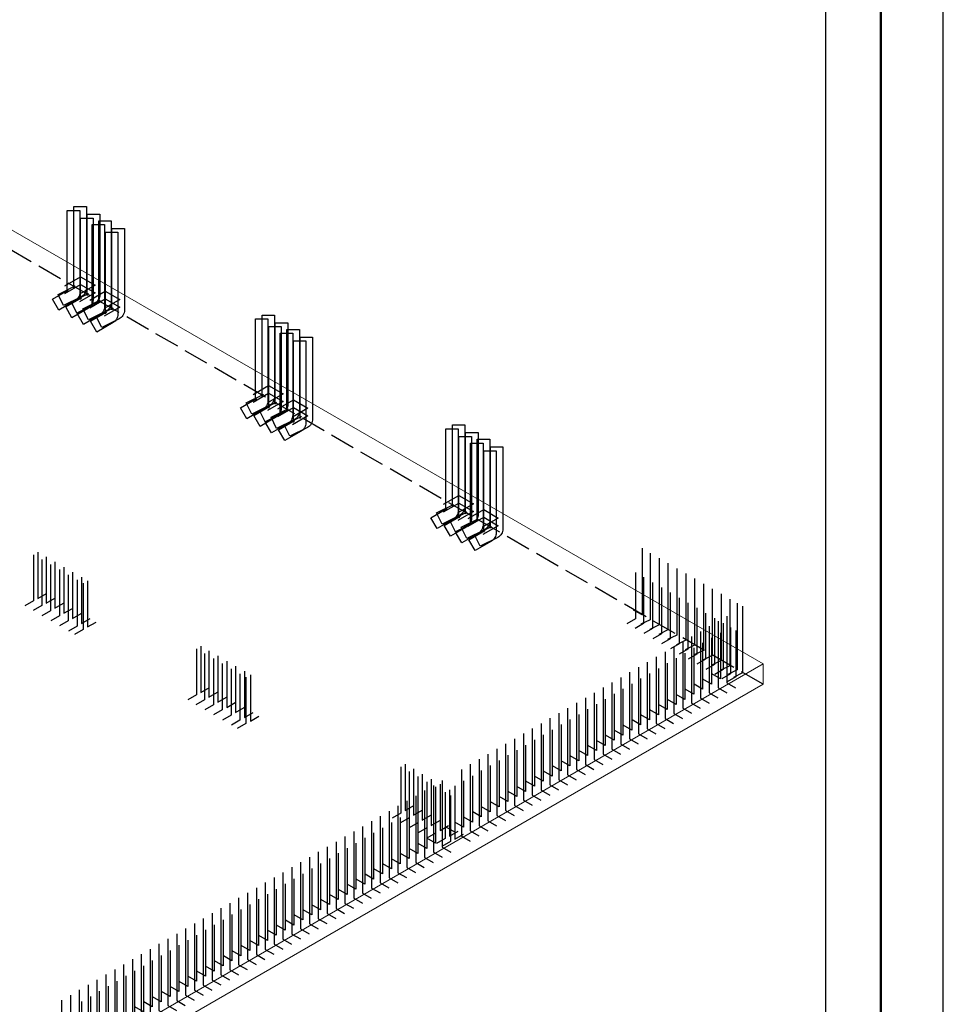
# Model space of a CAD drawing. Header units: millimetres. Extents: x 0 to 50400, y 0 to 35640.
# Tile 10 of 11: x 41547 to 50400, y 14190 to 23629. Entities that reach past the tile are written whole.
import ezdxf

# ---------------------------------------------------------------- set-up
doc = ezdxf.new("R2010")
doc.units = ezdxf.units.MM
doc.linetypes.add('______2', pattern=[324, 240, -84])
for name, color, linetype, lineweight in [('Standard', 7, 'Continuous', 25), ('Выпуски арматуры Г-обр.', 52, 'Continuous', 25), ('Выпуски арматуры П-обр. равн.', 52, 'Continuous', 25), ('ЖБ Плита Фундамента верхний уровень', 7, 'Continuous', 35)]:
    doc.layers.add(name, color=color, linetype=linetype, lineweight=lineweight)

msp = doc.modelspace()

# ---------------------------------------------------------------- linework, layer by layer
at = {"layer": 'Standard', "color": 7, "linetype": 'Continuous', "lineweight": 25, "transparency": 33554687}
msp.add_lwpolyline([(0, 0), (50400, 0), (50400, 35640), (0, 35640), (0, 0)], close=True, dxfattribs=at)
at = {"layer": 'Standard', "color": 7, "linetype": 'Continuous', "lineweight": 50, "transparency": 33554687}
msp.add_lwpolyline([(2400, 35040), (49800, 35040), (49800, 600), (2400, 600), (2400, 35040)], close=True, dxfattribs=at)
at = {"layer": 'Standard', "color": 254, "linetype": 'Continuous', "lineweight": 25, "true_color": 0xc4c4ff, "transparency": 33554687}
msp.add_lwpolyline([(24993.1, 8941.8), (49273.1, 8941.8), (49273.1, 24195.5), (24993.1, 24195.5), (24993.1, 8941.8)], dxfattribs=at)
at = {"layer": 'Выпуски арматуры Г-обр.', "color": 7, "linetype": 'Continuous', "lineweight": 25, "transparency": 33554687}
for points in [[(42186.7, 21837.9), (42186.7, 21052.3), (42185.6, 21040.8), (42182.7, 21028.3), (42178.1, 21016.2), (42172.2, 21005.1), (42164.8, 20994.8), (42156, 20985.4), (42146.1, 20977.3), (42136.2, 20971.1), (41968.2, 20888.2), (41915.1, 20995.8), (42077.8, 21076.1), (42076.1, 21075), (42073.8, 21073.2), (42071.8, 21071), (42070, 21068.5), (42068.6, 21065.9), (42067.6, 21063.1), (42066.9, 21060.3), (42066.7, 21058.3), (42066.7, 21837.9), (42186.7, 21837.9)], [(42123.1, 21801.1), (42123.1, 21014.2), (42122, 21003.3), (42119.5, 20991.5), (42115.5, 20980), (42110.1, 20969.4), (42103.6, 20959.5), (42095.7, 20950.2), (42086.7, 20942.1), (42077.8, 20935.8), (41920.7, 20845.1), (41860.7, 20949), (42013, 21036.9), (42011.4, 21035.9), (42009.4, 21034), (42007.6, 21031.9), (42006, 21029.5), (42004.8, 21027), (42003.8, 21024.3), (42003.2, 21021.7), (42003.1, 21019.8), (42003.1, 21801.1), (42123.1, 21801.1)], [(42250.3, 21727.6), (42250.3, 20940.7), (42249.3, 20929.8), (42246.8, 20918), (42242.7, 20906.6), (42237.4, 20895.9), (42230.9, 20886), (42222.9, 20876.8), (42214, 20868.7), (42205.1, 20862.3), (42048, 20771.6), (41988, 20875.5), (42140.3, 20963.5), (42138.7, 20962.4), (42136.7, 20960.5), (42134.9, 20958.4), (42133.3, 20956), (42132, 20953.5), (42131.1, 20950.8), (42130.5, 20948.2), (42130.3, 20946.3), (42130.3, 21727.6), (42250.3, 21727.6)], [(42314, 21764.4), (42314, 20978.8), (42312.8, 20967.3), (42310, 20954.8), (42305.4, 20942.7), (42299.4, 20931.6), (42292.1, 20921.3), (42283.3, 20911.9), (42273.4, 20903.8), (42263.5, 20897.6), (42095.5, 20814.7), (42042.4, 20922.3), (42205.1, 21002.6), (42203.3, 21001.5), (42201.1, 20999.7), (42199.1, 20997.5), (42197.3, 20995.1), (42195.9, 20992.4), (42194.8, 20989.6), (42194.2, 20986.8), (42194, 20984.8), (42194, 21764.4), (42314, 21764.4)], [(42360.7, 21663.9), (42360.7, 20877), (42359.6, 20866.1), (42357.1, 20854.3), (42353, 20842.9), (42347.7, 20832.2), (42341.2, 20822.3), (42333.3, 20813.1), (42324.3, 20805), (42315.4, 20798.6), (42158.3, 20707.9), (42098.3, 20811.9), (42250.6, 20899.8), (42249, 20898.7), (42247, 20896.9), (42245.2, 20894.7), (42243.6, 20892.3), (42242.3, 20889.8), (42241.4, 20887.1), (42240.8, 20884.5), (42240.7, 20882.6), (42240.7, 21663.9), (42360.7, 21663.9)], [(42424.3, 21700.7), (42424.3, 20915.1), (42423.1, 20903.6), (42420.3, 20891.1), (42415.7, 20879), (42409.8, 20867.9), (42402.4, 20857.6), (42393.6, 20848.2), (42383.7, 20840.1), (42373.8, 20833.9), (42205.8, 20751), (42152.7, 20858.6), (42315.4, 20938.9), (42313.7, 20937.8), (42311.4, 20936), (42309.4, 20933.8), (42307.6, 20931.4), (42306.2, 20928.7), (42305.1, 20925.9), (42304.5, 20923.1), (42304.3, 20921.1), (42304.3, 21700.7), (42424.3, 21700.7)], [(42551.6, 21627.2), (42551.6, 20841.7), (42550.4, 20830.1), (42547.5, 20817.6), (42543, 20805.5), (42537, 20794.4), (42529.7, 20784.2), (42520.9, 20774.7), (42510.9, 20766.6), (42501.1, 20760.5), (42333.1, 20677.5), (42280, 20785.1), (42442.6, 20865.4), (42440.9, 20864.4), (42438.7, 20862.5), (42436.7, 20860.3), (42434.9, 20857.9), (42433.5, 20855.2), (42432.4, 20852.4), (42431.8, 20849.6), (42431.6, 20847.6), (42431.6, 21627.2), (42551.6, 21627.2)], [(42487.9, 21590.5), (42487.9, 20803.5), (42486.9, 20792.6), (42484.4, 20780.9), (42480.3, 20769.4), (42475, 20758.7), (42468.4, 20748.8), (42460.5, 20739.6), (42451.6, 20731.5), (42442.7, 20725.2), (42285.6, 20634.5), (42225.6, 20738.4), (42377.8, 20826.3), (42376.3, 20825.2), (42374.3, 20823.4), (42372.5, 20821.2), (42370.9, 20818.9), (42369.6, 20816.3), (42368.7, 20813.7), (42368.1, 20811), (42367.9, 20809.1), (42367.9, 21590.5), (42487.9, 21590.5)], [(43989.8, 20796.8), (43989.8, 20011.3), (43988.7, 19999.7), (43985.8, 19987.3), (43981.2, 19975.2), (43975.3, 19964), (43968, 19953.8), (43959.1, 19944.3), (43949.2, 19936.2), (43939.4, 19930.1), (43771.3, 19847.1), (43718.2, 19954.7), (43880.9, 20035), (43879.2, 20034), (43877, 20032.2), (43874.9, 20030), (43873.1, 20027.5), (43871.7, 20024.8), (43870.7, 20022), (43870, 20019.2), (43869.8, 20017.2), (43869.8, 20796.8), (43989.8, 20796.8)], [(43926.2, 20760.1), (43926.2, 19973.1), (43925.2, 19962.3), (43922.6, 19950.5), (43918.6, 19939), (43913.3, 19928.4), (43906.7, 19918.4), (43898.8, 19909.2), (43889.9, 19901.1), (43881, 19894.8), (43723.8, 19804.1), (43663.8, 19908), (43816.1, 19995.9), (43814.6, 19994.8), (43812.5, 19993), (43810.7, 19990.9), (43809.1, 19988.5), (43807.9, 19985.9), (43806.9, 19983.3), (43806.4, 19980.6), (43806.2, 19978.7), (43806.2, 20760.1), (43926.2, 20760.1)], [(44053.5, 20686.6), (44053.5, 19899.7), (44052.4, 19888.8), (44049.9, 19877), (44045.9, 19865.5), (44040.5, 19854.9), (44034, 19845), (44026.1, 19835.7), (44017.2, 19827.6), (44008.2, 19821.3), (43851.1, 19730.6), (43791.1, 19834.5), (43943.4, 19922.4), (43941.8, 19921.3), (43939.8, 19919.5), (43938, 19917.4), (43936.4, 19915), (43935.2, 19912.5), (43934.2, 19909.8), (43933.6, 19907.1), (43933.5, 19905.3), (43933.5, 20686.6), (44053.5, 20686.6)], [(44117.1, 20723.3), (44117.1, 19937.8), (44116, 19926.3), (44113.1, 19913.8), (44108.5, 19901.7), (44102.6, 19890.6), (44095.2, 19880.3), (44086.4, 19870.8), (44076.5, 19862.7), (44066.6, 19856.6), (43898.6, 19773.6), (43845.5, 19881.2), (44008.2, 19961.6), (44006.5, 19960.5), (44004.2, 19958.7), (44002.2, 19956.5), (44000.4, 19954), (43999, 19951.4), (43997.9, 19948.6), (43997.3, 19945.8), (43997.1, 19943.7), (43997.1, 20723.3), (44117.1, 20723.3)], [(44163.8, 20622.9), (44163.8, 19836), (44162.8, 19825.1), (44160.2, 19813.3), (44156.2, 19801.8), (44150.8, 19791.2), (44144.3, 19781.3), (44136.4, 19772), (44127.5, 19763.9), (44118.5, 19757.6), (43961.4, 19666.9), (43901.4, 19770.8), (44053.7, 19858.7), (44052.1, 19857.6), (44050.1, 19855.8), (44048.3, 19853.7), (44046.7, 19851.3), (44045.5, 19848.8), (44044.5, 19846.1), (44043.9, 19843.5), (44043.8, 19841.6), (44043.8, 20622.9), (44163.8, 20622.9)], [(44227.4, 20659.7), (44227.4, 19874.1), (44226.3, 19862.6), (44223.4, 19850.1), (44218.8, 19838), (44212.9, 19826.9), (44205.5, 19816.6), (44196.7, 19807.2), (44186.8, 19799.1), (44176.9, 19792.9), (44008.9, 19710), (43955.8, 19817.6), (44118.5, 19897.9), (44116.8, 19896.8), (44114.5, 19895), (44112.5, 19892.8), (44110.7, 19890.3), (44109.3, 19887.7), (44108.3, 19884.9), (44107.6, 19882.1), (44107.4, 19880.1), (44107.4, 20659.7), (44227.4, 20659.7)], [(44354.7, 20586.2), (44354.7, 19800.6), (44353.5, 19789.1), (44350.7, 19776.6), (44346.1, 19764.5), (44340.2, 19753.4), (44332.8, 19743.1), (44324, 19733.7), (44314.1, 19725.6), (44304.2, 19719.4), (44136.2, 19636.5), (44083.1, 19744.1), (44245.8, 19824.4), (44244.1, 19823.3), (44241.8, 19821.5), (44239.8, 19819.3), (44238, 19816.9), (44236.6, 19814.2), (44235.5, 19811.4), (44234.9, 19808.6), (44234.7, 19806.6), (44234.7, 20586.2), (44354.7, 20586.2)], [(44291.1, 20549.4), (44291.1, 19762.5), (44290, 19751.6), (44287.5, 19739.8), (44283.4, 19728.4), (44278.1, 19717.7), (44271.6, 19707.8), (44263.7, 19698.6), (44254.7, 19690.5), (44245.8, 19684.1), (44088.7, 19593.4), (44028.7, 19697.3), (44181, 19785.2), (44179.4, 19784.2), (44177.4, 19782.3), (44175.6, 19780.2), (44174, 19777.8), (44172.7, 19775.3), (44171.8, 19772.6), (44171.2, 19770), (44171.1, 19768.1), (44171.1, 20549.4), (44291.1, 20549.4)], [(45814.2, 19743.5), (45814.2, 18958), (45813, 18946.5), (45810.1, 18934), (45805.6, 18921.9), (45799.6, 18910.8), (45792.3, 18900.5), (45783.5, 18891.1), (45773.5, 18882.9), (45763.7, 18876.8), (45595.7, 18793.9), (45542.6, 18901.4), (45705.2, 18981.8), (45703.5, 18980.7), (45701.3, 18978.9), (45699.3, 18976.7), (45697.5, 18974.2), (45696.1, 18971.6), (45695, 18968.8), (45694.4, 18966), (45694.2, 18964), (45694.2, 19743.5), (45814.2, 19743.5)], [(45750.5, 19706.8), (45750.5, 18919.9), (45749.5, 18909), (45746.9, 18897.2), (45742.9, 18885.7), (45737.6, 18875.1), (45731, 18865.2), (45723.1, 18855.9), (45714.2, 18847.8), (45705.3, 18841.5), (45548.2, 18750.8), (45488.2, 18854.7), (45640.4, 18942.6), (45638.9, 18941.5), (45636.9, 18939.7), (45635, 18937.6), (45633.5, 18935.2), (45632.2, 18932.7), (45631.3, 18930), (45630.7, 18927.3), (45630.5, 18925.5), (45630.5, 19706.8), (45750.5, 19706.8)], [(45877.8, 19633.3), (45877.8, 18846.4), (45876.8, 18835.5), (45874.2, 18823.7), (45870.2, 18812.2), (45864.9, 18801.6), (45858.3, 18791.7), (45850.4, 18782.5), (45841.5, 18774.4), (45832.6, 18768), (45675.4, 18677.3), (45615.4, 18781.2), (45767.7, 18869.1), (45766.2, 18868.1), (45764.2, 18866.2), (45762.3, 18864.1), (45760.8, 18861.7), (45759.5, 18859.2), (45758.6, 18856.5), (45758, 18853.9), (45757.8, 18852), (45757.8, 19633.3), (45877.8, 19633.3)], [(45941.4, 19670.1), (45941.4, 18884.5), (45940.3, 18873), (45937.4, 18860.5), (45932.9, 18848.4), (45926.9, 18837.3), (45919.6, 18827), (45910.7, 18817.6), (45900.8, 18809.5), (45891, 18803.3), (45723, 18720.4), (45669.8, 18828), (45832.5, 18908.3), (45830.8, 18907.2), (45828.6, 18905.4), (45826.5, 18903.2), (45824.8, 18900.8), (45823.3, 18898.1), (45822.3, 18895.3), (45821.6, 18892.5), (45821.4, 18890.5), (45821.4, 19670.1), (45941.4, 19670.1)], [(45988.1, 19569.6), (45988.1, 18782.7), (45987.1, 18771.8), (45984.5, 18760), (45980.5, 18748.6), (45975.2, 18737.9), (45968.6, 18728), (45960.7, 18718.8), (45951.8, 18710.7), (45942.9, 18704.3), (45785.8, 18613.6), (45725.7, 18717.6), (45878, 18805.5), (45876.5, 18804.4), (45874.5, 18802.5), (45872.6, 18800.4), (45871.1, 18798), (45869.8, 18795.5), (45868.9, 18792.8), (45868.3, 18790.2), (45868.1, 18788.3), (45868.1, 19569.6), (45988.1, 19569.6)], [(46051.8, 19606.4), (46051.8, 18820.8), (46050.6, 18809.3), (46047.7, 18796.8), (46043.2, 18784.7), (46037.2, 18773.6), (46029.9, 18763.3), (46021, 18753.9), (46011.1, 18745.8), (46001.3, 18739.6), (45833.3, 18656.7), (45780.1, 18764.3), (45942.8, 18844.6), (45941.1, 18843.5), (45938.9, 18841.7), (45936.8, 18839.5), (45935.1, 18837.1), (45933.6, 18834.4), (45932.6, 18831.6), (45931.9, 18828.8), (45931.8, 18826.8), (45931.8, 19606.4), (46051.8, 19606.4)], [(46115.4, 19496.1), (46115.4, 18709.2), (46114.4, 18698.3), (46111.8, 18686.5), (46107.8, 18675.1), (46102.5, 18664.4), (46095.9, 18654.5), (46088, 18645.3), (46079.1, 18637.2), (46070.2, 18630.9), (45913, 18540.1), (45853, 18644.1), (46005.3, 18732), (46003.8, 18730.9), (46001.8, 18729.1), (45999.9, 18726.9), (45998.3, 18724.5), (45997.1, 18722), (45996.1, 18719.3), (45995.6, 18716.7), (45995.4, 18714.8), (45995.4, 19496.1), (46115.4, 19496.1)], [(46179, 19532.9), (46179, 18747.3), (46177.9, 18735.8), (46175, 18723.3), (46170.4, 18711.2), (46164.5, 18700.1), (46157.2, 18689.8), (46148.3, 18680.4), (46138.4, 18672.3), (46128.6, 18666.1), (45960.5, 18583.2), (45907.4, 18690.8), (46070.1, 18771.1), (46068.4, 18770.1), (46066.2, 18768.2), (46064.1, 18766), (46062.4, 18763.6), (46060.9, 18760.9), (46059.9, 18758.1), (46059.2, 18755.3), (46059, 18753.3), (46059, 19532.9), (46179, 19532.9)], [(41679.1, 18500.3), (41679.1, 18056.9), (41596.4, 18009.2)], [(41721.5, 18524.8), (41721.5, 18081.4), (41804.3, 18129.2)], [(47512.7, 18561.5), (47512.7, 17922.2), (47430, 17970)], [(47591.2, 18516.2), (47591.2, 17876.9), (47500.2, 17834.5)], [(41757.6, 18455), (41757.6, 18011.6), (41674.9, 17963.9)], [(41842.4, 18406), (41842.4, 17962.6), (41759.7, 17914.9)], [(41800, 18479.5), (41800, 18036.1), (41882.8, 18083.9)], [(41884.9, 18430.5), (41884.9, 17987.1), (41967.6, 18034.9)], [(47676.1, 18467.2), (47676.1, 17827.9), (47587.4, 17783.8)], [(47760.9, 18418.2), (47760.9, 17778.9), (47673, 17734.4)], [(41927.3, 18357), (41927.3, 17913.6), (41844.6, 17865.9)], [(41969.7, 18381.5), (41969.7, 17938.2), (42052.5, 17985.9)], [(42054.6, 18332.5), (42054.6, 17889.2), (42137.3, 17936.9)], [(47449.1, 18328.9), (47449.1, 17885.5), (47366.4, 17837.7)], [(47845.8, 18369.3), (47845.8, 17729.9), (47757.4, 17685.7)], [(47930.6, 18320.3), (47930.6, 17680.9), (47841.6, 17637.1)], [(42012.2, 18308), (42012.2, 17864.7), (41929.4, 17816.9)], [(42097, 18259), (42097, 17815.7), (42014.3, 17767.9)], [(42154.3, 18226), (42154.3, 17782.6), (42071.6, 17734.8)], [(42139.4, 18283.5), (42139.4, 17840.2), (42222.2, 17887.9)], [(42196.7, 18250.5), (42196.7, 17807.1), (42279.4, 17854.9)], [(47527.6, 18283.5), (47527.6, 17840.2), (47444.9, 17792.4)], [(47612.4, 18234.5), (47612.4, 17791.2), (47529.7, 17743.4)], [(48015.5, 18271.3), (48015.5, 17632), (47926.9, 17587.8)], [(48100.3, 18222.3), (48100.3, 17583), (48010.5, 17539.7)], [(47697.3, 18185.6), (47697.3, 17742.2), (47614.6, 17694.4)], [(47782.1, 18136.6), (47782.1, 17693.2), (47699.4, 17645.4)], [(48185.2, 18173.3), (48185.2, 17534), (48095.6, 17490.5)], [(48270.1, 18124.3), (48270.1, 17485), (48181.8, 17440.6)], [(47867, 18087.6), (47867, 17644.2), (47784.3, 17596.4)], [(47951.9, 18038.6), (47951.9, 17595.2), (47869.1, 17547.5)], [(48354.9, 18075.3), (48354.9, 17436), (48266.2, 17392)], [(48424.9, 18034.9), (48424.9, 17395.6), (48334.5, 17352.7)], [(48036.7, 17989.6), (48036.7, 17546.2), (47954, 17498.5)], [(48121.6, 17940.6), (48121.6, 17497.2), (48038.8, 17449.5)], [(48475.8, 18005.5), (48475.8, 17366.2), (48388.3, 17321.4)], [(48206.4, 17891.6), (48206.4, 17448.3), (48123.7, 17400.5)], [(48291.3, 17842.6), (48291.3, 17399.3), (48208.5, 17351.5)], [(48241.6, 17862.9), (48241.6, 17223.6), (48324.4, 17175.9)], [(48326.5, 17911.9), (48326.5, 17272.6), (48409.2, 17224.9)], [(48071.9, 17765), (48071.9, 17125.6), (48154.6, 17077.9)], [(48156.8, 17814), (48156.8, 17174.6), (48239.5, 17126.9)], [(48262.8, 17752.7), (48262.8, 17309.4), (48180.1, 17357.1)], [(48361.3, 17802.2), (48361.3, 17358.9), (48278.5, 17311.1)], [(48412.2, 17772.8), (48412.2, 17329.5), (48329.5, 17281.7)], [(47902.2, 17667), (47902.2, 17027.7), (47984.9, 16979.9)], [(47987.1, 17716), (47987.1, 17076.7), (48069.8, 17028.9)], [(48093.1, 17654.7), (48093.1, 17211.4), (48010.4, 17259.2)], [(48178, 17703.7), (48178, 17260.4), (48095.2, 17308.1)], [(43240.4, 17598.9), (43240.4, 17155.5), (43157.7, 17107.8)], [(43282.8, 17623.4), (43282.8, 17180), (43365.6, 17227.8)], [(43361.3, 17578.1), (43361.3, 17134.7), (43444, 17182.5)], [(47732.5, 17569), (47732.5, 16929.7), (47815.2, 16881.9)], [(47817.4, 17618), (47817.4, 16978.7), (47900.1, 16930.9)], [(47923.4, 17556.8), (47923.4, 17113.4), (47840.7, 17161.2)], [(48008.3, 17605.8), (48008.3, 17162.4), (47925.5, 17210.2)], [(43318.9, 17553.6), (43318.9, 17110.2), (43236.2, 17062.5)], [(43403.7, 17504.6), (43403.7, 17061.2), (43321, 17013.5)], [(43446.2, 17529.1), (43446.2, 17085.7), (43528.9, 17133.5)], [(43531, 17480.1), (43531, 17036.7), (43613.8, 17084.5)], [(47562.8, 17471), (47562.8, 16831.7), (47645.5, 16784)], [(47647.6, 17520), (47647.6, 16880.7), (47730.4, 16832.9)], [(47838.6, 17507.8), (47838.6, 17064.4), (47755.8, 17112.2)], [(43488.6, 17455.6), (43488.6, 17012.2), (43405.9, 16964.5)], [(43573.4, 17406.6), (43573.4, 16963.2), (43490.7, 16915.5)], [(43615.9, 17431.1), (43615.9, 16987.7), (43698.6, 17035.5)], [(43700.7, 17382.1), (43700.7, 16938.8), (43783.5, 16986.5)], [(47393.1, 17373), (47393.1, 16733.7), (47475.8, 16686)], [(47477.9, 17422), (47477.9, 16782.7), (47560.7, 16735)], [(47668.9, 17409.8), (47668.9, 16966.4), (47586.1, 17014.2)], [(47753.7, 17458.8), (47753.7, 17015.4), (47671, 17063.2)], [(43658.3, 17357.6), (43658.3, 16914.3), (43575.6, 16866.5)], [(43715.6, 17324.6), (43715.6, 16881.2), (43632.8, 16833.4)], [(43758, 17349), (43758, 16905.7), (43840.7, 16953.5)], [(47223.4, 17275.1), (47223.4, 16635.7), (47306.1, 16588)], [(47308.2, 17324.1), (47308.2, 16684.7), (47391, 16637)], [(47499.1, 17311.8), (47499.1, 16868.5), (47416.4, 16916.2)], [(47584, 17360.8), (47584, 16917.4), (47501.3, 16965.2)], [(47138.5, 17226.1), (47138.5, 16586.8), (47221.3, 16539)], [(47329.4, 17213.8), (47329.4, 16770.5), (47246.7, 16818.2)], [(47414.3, 17262.8), (47414.3, 16819.5), (47331.6, 16867.2)], [(46968.8, 17128.1), (46968.8, 16488.8), (47051.6, 16441)], [(47053.7, 17177.1), (47053.7, 16537.8), (47136.4, 16490)], [(47159.7, 17115.9), (47159.7, 16672.5), (47077, 16720.3)], [(47244.6, 17164.8), (47244.6, 16721.5), (47161.9, 16769.3)], [(46799.1, 17030.1), (46799.1, 16390.8), (46881.8, 16343)], [(46884, 17079.1), (46884, 16439.8), (46966.7, 16392)], [(46990, 17017.9), (46990, 16574.5), (46907.3, 16622.3)], [(47074.9, 17066.9), (47074.9, 16623.5), (46992.2, 16671.3)], [(46629.4, 16932.1), (46629.4, 16292.8), (46712.1, 16245.1)], [(46714.3, 16981.1), (46714.3, 16341.8), (46797, 16294.1)], [(46820.3, 16919.9), (46820.3, 16476.5), (46737.6, 16524.3)], [(46905.2, 16968.9), (46905.2, 16525.5), (46822.4, 16573.3)], [(46459.7, 16834.2), (46459.7, 16194.8), (46542.4, 16147.1)], [(46544.6, 16883.2), (46544.6, 16243.8), (46627.3, 16196.1)], [(46650.6, 16821.9), (46650.6, 16378.6), (46567.9, 16426.3)], [(46735.5, 16870.9), (46735.5, 16427.6), (46652.7, 16475.3)], [(46290, 16736.2), (46290, 16096.9), (46372.7, 16049.1)], [(46374.9, 16785.2), (46374.9, 16145.9), (46457.6, 16098.1)], [(46480.9, 16723.9), (46480.9, 16280.6), (46398.2, 16328.3)], [(46565.8, 16772.9), (46565.8, 16329.6), (46483, 16377.3)], [(46120.3, 16638.2), (46120.3, 15998.9), (46203, 15951.1)], [(46205.1, 16687.2), (46205.1, 16047.9), (46287.9, 16000.1)], [(46311.2, 16626), (46311.2, 16182.6), (46228.5, 16230.4)], [(46396.1, 16674.9), (46396.1, 16231.6), (46313.3, 16279.4)], [(45950.6, 16540.2), (45950.6, 15900.9), (46033.3, 15853.1)], [(46035.4, 16589.2), (46035.4, 15949.9), (46118.2, 15902.1)], [(46141.5, 16528), (46141.5, 16084.6), (46058.8, 16132.4)], [(46226.4, 16577), (46226.4, 16133.6), (46143.6, 16181.4)], [(45200.5, 16467.2), (45200.5, 16023.9), (45117.8, 15976.1)], [(45242.9, 16491.7), (45242.9, 16048.4), (45325.6, 16096.1)], [(45321.4, 16446.4), (45321.4, 16003.1), (45404.1, 16050.8)], [(45780.9, 16442.2), (45780.9, 15802.9), (45863.6, 15755.2)], [(45865.7, 16491.2), (45865.7, 15851.9), (45948.5, 15804.1)], [(45971.8, 16430), (45971.8, 15986.6), (45889.1, 16034.4)], [(46056.7, 16479), (46056.7, 16035.6), (45973.9, 16083.4)], [(45279, 16421.9), (45279, 15978.6), (45196.3, 15930.8)], [(45363.8, 16372.9), (45363.8, 15929.6), (45281.1, 15881.8)], [(45406.3, 16397.4), (45406.3, 15954.1), (45489, 16001.8)], [(45491.1, 16348.4), (45491.1, 15905.1), (45573.8, 15952.8)], [(45597.2, 16336.2), (45597.2, 15696.9), (45679.9, 15649.1)], [(45802.1, 16332), (45802.1, 15888.7), (45719.4, 15936.4)], [(45887, 16381), (45887, 15937.7), (45804.2, 15985.4)], [(45448.7, 16323.9), (45448.7, 15880.6), (45366, 15832.8)], [(45427.5, 16238.2), (45427.5, 15598.9), (45510.2, 15551.1)], [(45533.5, 16274.9), (45533.5, 15831.6), (45450.8, 15783.8)], [(45512.3, 16287.2), (45512.3, 15647.9), (45595.1, 15600.1)], [(45576, 16299.4), (45576, 15856.1), (45658.7, 15903.8)], [(45717.2, 16283), (45717.2, 15839.7), (45634.5, 15887.4)], [(45667.2, 16246.8), (45667.2, 15803.4), (45749.9, 15851.2)], [(45257.8, 16140.2), (45257.8, 15500.9), (45340.5, 15453.1)], [(45342.6, 16189.2), (45342.6, 15549.9), (45425.4, 15502.1)], [(45533.5, 16177), (45533.5, 15733.6), (45450.8, 15781.4)], [(45624.8, 16222.3), (45624.8, 15778.9), (45542, 15731.2)], [(45675.7, 16192.9), (45675.7, 15749.5), (45592.9, 15701.8)], [(45718.1, 16217.4), (45718.1, 15774), (45800.8, 15821.8)], [(45172.9, 16091.2), (45172.9, 15451.9), (45255.7, 15404.2)], [(45363.8, 16079), (45363.8, 15635.6), (45281.1, 15683.4)], [(45448.7, 16128), (45448.7, 15684.6), (45366, 15732.4)], [(45003.2, 15993.3), (45003.2, 15353.9), (45085.9, 15306.2)], [(45088.1, 16042.2), (45088.1, 15402.9), (45170.8, 15355.2)], [(45194.1, 15981), (45194.1, 15537.6), (45111.4, 15585.4)], [(45279, 16030), (45279, 15586.6), (45196.3, 15634.4)], [(44833.5, 15895.3), (44833.5, 15256), (44916.2, 15208.2)], [(44918.4, 15944.3), (44918.4, 15305), (45001.1, 15257.2)], [(45024.4, 15883), (45024.4, 15439.7), (44941.7, 15487.4)], [(45109.3, 15932), (45109.3, 15488.7), (45026.5, 15536.4)], [(44663.8, 15797.3), (44663.8, 15158), (44746.5, 15110.2)], [(44748.7, 15846.3), (44748.7, 15207), (44831.4, 15159.2)], [(44854.7, 15785), (44854.7, 15341.7), (44772, 15389.5)], [(44939.6, 15834), (44939.6, 15390.7), (44856.8, 15438.4)], [(44494.1, 15699.3), (44494.1, 15060), (44576.8, 15012.2)], [(44579, 15748.3), (44579, 15109), (44661.7, 15061.2)], [(44685, 15687.1), (44685, 15243.7), (44602.3, 15291.5)], [(44769.9, 15736.1), (44769.9, 15292.7), (44687.1, 15340.5)], [(44324.4, 15601.3), (44324.4, 14962), (44407.1, 14914.3)], [(44409.2, 15650.3), (44409.2, 15011), (44492, 14963.2)], [(44515.3, 15589.1), (44515.3, 15145.7), (44432.6, 15193.5)], [(44600.2, 15638.1), (44600.2, 15194.7), (44517.4, 15242.5)], [(44154.7, 15503.3), (44154.7, 14864), (44237.4, 14816.3)], [(44239.5, 15552.3), (44239.5, 14913), (44322.3, 14865.3)], [(44345.6, 15491.1), (44345.6, 15047.7), (44262.9, 15095.5)], [(44430.5, 15540.1), (44430.5, 15096.7), (44347.7, 15144.5)], [(43985, 15405.4), (43985, 14766.1), (44067.7, 14718.3)], [(44069.8, 15454.4), (44069.8, 14815), (44152.6, 14767.3)], [(44175.9, 15393.1), (44175.9, 14949.8), (44093.2, 14997.5)], [(44260.7, 15442.1), (44260.7, 14998.8), (44178, 15046.5)], [(43815.3, 15307.4), (43815.3, 14668.1), (43898, 14620.3)], [(43900.1, 15356.4), (43900.1, 14717.1), (43982.9, 14669.3)], [(44006.2, 15295.1), (44006.2, 14851.8), (43923.5, 14899.6)], [(44091, 15344.1), (44091, 14900.8), (44008.3, 14948.5)], [(43645.6, 15209.4), (43645.6, 14570.1), (43728.3, 14522.3)], [(43730.4, 15258.4), (43730.4, 14619.1), (43813.2, 14571.3)], [(43836.5, 15197.2), (43836.5, 14753.8), (43753.8, 14801.6)], [(43921.3, 15246.2), (43921.3, 14802.8), (43838.6, 14850.6)], [(43475.9, 15111.4), (43475.9, 14472.1), (43558.6, 14424.4)], [(43560.7, 15160.4), (43560.7, 14521.1), (43643.4, 14473.4)], [(43751.6, 15148.2), (43751.6, 14704.8), (43668.9, 14752.6)], [(43306.2, 15013.5), (43306.2, 14374.1), (43388.9, 14326.4)], [(43391, 15062.4), (43391, 14423.1), (43473.7, 14375.4)], [(43581.9, 15050.2), (43581.9, 14606.8), (43499.2, 14654.6)], [(43666.8, 15099.2), (43666.8, 14655.8), (43584, 14703.6)], [(43136.4, 14915.5), (43136.4, 14276.2), (43219.2, 14228.4)], [(43221.3, 14964.5), (43221.3, 14325.1), (43304, 14277.4)], [(43412.2, 14952.2), (43412.2, 14508.9), (43329.5, 14556.6)], [(43497.1, 15001.2), (43497.1, 14557.9), (43414.3, 14605.6)], [(43051.6, 14866.5), (43051.6, 14227.2), (43134.3, 14179.4)], [(43242.5, 14854.2), (43242.5, 14410.9), (43159.8, 14458.7)], [(43327.4, 14903.2), (43327.4, 14459.9), (43244.6, 14507.6)], [(42881.9, 14768.5), (42881.9, 14129.2), (42964.6, 14081.4)], [(42966.8, 14817.5), (42966.8, 14178.2), (43049.5, 14130.4)], [(43072.8, 14756.3), (43072.8, 14312.9), (42990.1, 14360.7)], [(43157.7, 14805.3), (43157.7, 14361.9), (43074.9, 14409.7)], [(42712.2, 14670.5), (42712.2, 14031.2), (42794.9, 13983.4)], [(42797, 14719.5), (42797, 14080.2), (42879.8, 14032.4)], [(42903.1, 14658.3), (42903.1, 14214.9), (42820.4, 14262.7)], [(42988, 14707.3), (42988, 14263.9), (42905.2, 14311.7)], [(42542.5, 14572.5), (42542.5, 13933.2), (42625.2, 13885.5)], [(42627.3, 14621.5), (42627.3, 13982.2), (42710.1, 13934.5)], [(42733.4, 14560.3), (42733.4, 14116.9), (42650.7, 14164.7)], [(42818.2, 14609.3), (42818.2, 14165.9), (42735.5, 14213.7)], [(42372.8, 14474.6), (42372.8, 13835.3), (42455.5, 13787.5)], [(42457.6, 14523.6), (42457.6, 13884.2), (42540.4, 13836.5)], [(42563.7, 14462.3), (42563.7, 14019), (42481, 14066.7)], [(42648.6, 14511.3), (42648.6, 14068), (42565.8, 14115.7)], [(42203.1, 14376.6), (42203.1, 13737.3), (42285.8, 13689.5)], [(42287.9, 14425.6), (42287.9, 13786.3), (42370.6, 13738.5)], [(42394, 14364.4), (42394, 13921), (42311.2, 13968.8)], [(42478.8, 14413.3), (42478.8, 13970), (42396.1, 14017.7)], [(42033.4, 14278.6), (42033.4, 13639.3), (42116.1, 13591.5)], [(42118.2, 14327.6), (42118.2, 13688.3), (42201, 13640.5)], [(42224.3, 14266.4), (42224.3, 13823), (42141.6, 13870.8)], [(42309.1, 14315.4), (42309.1, 13872), (42226.4, 13919.8)], [(41948.5, 14229.6), (41948.5, 13590.3), (42031.2, 13542.5)], [(42139.4, 14217.4), (42139.4, 13774), (42056.7, 13821.8)]]:
    msp.add_lwpolyline(points, dxfattribs=at)
at = {"layer": 'Выпуски арматуры П-обр. равн.', "color": 7, "linetype": 'Continuous', "lineweight": 25, "transparency": 33554687}
for points in [[(41981.2, 21077.7), (42129.7, 21163.4), (42268.8, 21083), (42120.3, 20997.3)], [(41981.2, 21004.2), (42129.7, 21089.9), (42268.8, 21009.6), (42120.3, 20923.8)], [(42218.8, 20940.5), (42367.3, 21026.2), (42506.4, 20945.9), (42357.9, 20860.1)], [(42218.8, 20867), (42367.3, 20952.7), (42506.4, 20872.4), (42357.9, 20786.7)], [(43784.3, 20036.6), (43932.8, 20122.4), (44072, 20042), (43923.5, 19956.3)], [(43784.3, 19963.1), (43932.8, 20048.9), (44072, 19968.5), (43923.5, 19882.8)], [(44021.9, 19899.5), (44170.4, 19985.2), (44309.5, 19904.8), (44161, 19819.1)], [(44021.9, 19826), (44170.4, 19911.7), (44309.5, 19831.4), (44161, 19745.6)], [(45608.6, 18983.3), (45757.1, 19069.1), (45896.3, 18988.7), (45747.8, 18903)], [(45608.6, 18909.9), (45757.1, 18995.6), (45896.3, 18915.2), (45747.8, 18829.5)], [(45846.2, 18846.2), (45994.7, 18931.9), (46133.9, 18851.6), (45985.4, 18765.8)], [(45846.2, 18772.7), (45994.7, 18858.4), (46133.9, 18778.1), (45985.4, 18692.3)]]:
    msp.add_lwpolyline(points, dxfattribs=at)
at = {"layer": 'ЖБ Плита Фундамента верхний уровень', "color": 7, "linetype": 'Continuous', "lineweight": 18, "transparency": 33554687}
for p, q in [((38957.5, 23063), (48673.1, 17453.6)), ((48673.1, 17453.6), (35308.8, 9737.7)), ((48673.1, 17257.7), (48673.1, 17453.6)), ((35308.8, 9541.8), (48673.1, 17257.7))]:
    msp.add_line(p, q, dxfattribs=at)
at = {"layer": 'ЖБ Плита Фундамента верхний уровень', "color": 253, "linetype": '______2', "lineweight": -3, "true_color": 0xababab, "transparency": 33554687}
msp.add_line((48673.1, 17257.7), (38957.5, 22867), dxfattribs=at)

doc.saveas('drawing.dxf')
